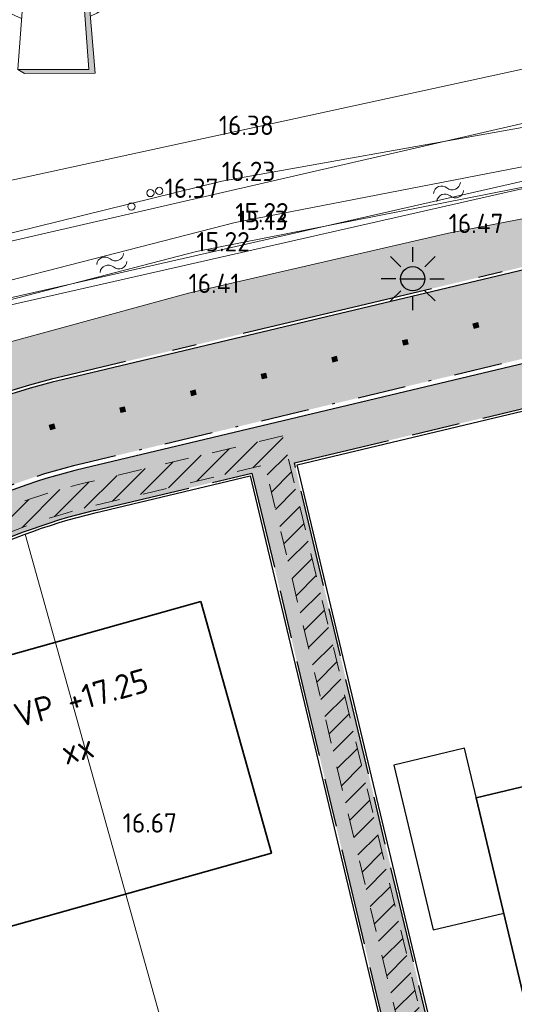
# Model space of a CAD drawing. Header units: metres. Extents: x 174255 to 175175, y 462028 to 462911.
# Tile 75 of 256: x 174502 to 174523, y 462589 to 462630. Entities that reach past the tile are written whole.
import ezdxf
from ezdxf.enums import TextEntityAlignment as Align

# ---------------------------------------------------------------- set-up
doc = ezdxf.new("R2010")
doc.units = ezdxf.units.M
for name, pattern in [('NLCS-HIDDEN', [4, 2, -2]), ('VH-GELEIDEBAND_50X200', [8, 4, -2, 0, -2]), ('VH-OPSLUITBAND_100X200', [16, 8, -2, 4, -2]), ('VH-OPSLUITBAND_120X250', [26, 16, -4, 2, -4])]:
    doc.linetypes.add(name, pattern=pattern)
for name, color, linetype, lineweight in [('B-ME-AL-PEIL_MAAIVELD-T20', 8, 'Continuous', 20), ('B-ME-GR-BOOM-S', 8, 'Continuous', 20), ('B-ME-IE-TERREINAFSCHEIDING_KUNSTMATIG_RASTERHEKWERK-G', 8, 'IE-TERREINAFSCHEIDING-KUNSTMATIG-OPEN', 20), ('B-ME-WH-WATERGANG_SLOOT_BODEM-G', 8, 'Continuous', 20), ('B-ME-WH-WATERGANG_SLOOT_INSTEEK-G', 8, 'Continuous', 20), ('B-WE-KL-TRACE_WENSTRACE-A', 252, 'Continuous', 20), ('B-WE-KL-TRACE_WENSTRACE-G', 252, 'NLCS-HIDDEN', 20), ('B-WE-WH-WATER-S', 252, 'Continuous', 20), ('B-XX-KG-GRENS_PERCEEL-G', 213, 'Continuous', 20), ('N-PV-KG-GRENS_PERCEEL-G', 1, 'Continuous', 20), ('N-PV-KG-GRENS_UITGEEFBAAR-GEBIED-G', 170, 'Continuous', 30), ('N-WE-AL-WERKGRENS-G', 173, 'AL-WERKGRENS', 20), ('N-WE-OG-BEBOUWING_GARAGE-G', 142, 'Continuous', 25), ('N-WE-OG-BEBOUWING_WONINGBOUW-G', 7, 'Continuous', 35), ('N-WE-OG-BEBOUWING_WONINGBOUW_HUISNUMMER-T20', 7, 'Continuous', 25), ('N-WE-OG-BEBOUWING_WONINGBOUW_VLOERPEIL-T20', 7, 'Continuous', 25), ('N-WE-VH-KANTOPSLUITING_ACHTERKANTBAND-G', 50, 'Continuous', 25), ('N-WE-VH-KANTOPSLUITING_GELEIDEBAND_50-200X200-G', 210, 'VH-GELEIDEBAND_50X200', 25), ('N-WE-VH-KANTOPSLUITING_OPSLUITBAND_100X200-G', 152, 'VH-OPSLUITBAND_100X200', 25), ('N-WE-VH-KANTOPSLUITING_OPSLUITBAND_120X250-G', 152, 'VH-OPSLUITBAND_120X250', 25), ('N-WE-VH-VERHARDING_STRAATBAKSTEEN_DIKFORMAAT_ROOD-TROTTOIR-V', 33, 'Continuous', 25), ('N-WE-VW-MARKERING_LANGS_STREEP_20-280_020-G', 7, 'Continuous', 20), ('X-XX-AL-NOORDPIJL-500-S', 7, 'Continuous', 20)]:
    doc.layers.add(name, color=color, linetype=linetype, lineweight=lineweight)
for name, color, linetype, lineweight, true_color in [('N-WE-GR-GRAS_BERM-BERMENMENGSEL-V', 70, 'Continuous', 25, 0x7fff00), ('N-WE-IE-MEUBILAIR_WEGMEUBILAIR-LICHTMAST-PAALTOP-5.00-S', 30, 'Continuous', 25, 0xff7f00), ('N-WE-VH-VERHARDING_BETONSTRAATSTEEN_DUBBELKLINKERS_ROOD-V', 7, 'Continuous', 18, 0xff6a6a)]:
    doc.layers.add(name, color=color, linetype=linetype, lineweight=lineweight, true_color=true_color)
doc.styles.add('NLCS-ISO-M500-T20', font='NLCS-ISO.ttf', dxfattribs={"height": 1})
doc.linetypes.add('AL-WERKGRENS', pattern='A,10,[106,Afdeling.shx,S=1,R=0,X=0,Y=0],-2', length=12)
doc.linetypes.add('IE-TERREINAFSCHEIDING-KUNSTMATIG-OPEN', pattern='A,7,-1.5,[67,NLCS.SHX,S=0.75,R=0,X=0,Y=0],-1.5', length=10)

# ---------------------------------------------------------------- blocks, each defined once
blk = doc.blocks.new('water')
at = {"linetype": 'Continuous'}
for centre, radius, start, end in [((0.2997979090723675, -0.1605370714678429), 0.3400749, 28.13778714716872, 151.8316499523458), ((0.9001997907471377, 0.1494030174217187), 0.33496494, 206.4585658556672, 333.511009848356), ((0.2996067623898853, -0.5198982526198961), 0.3400745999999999, 28.13778724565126, 151.8316900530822), ((0.900008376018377, -0.2105970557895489), 0.33496506, 206.4585357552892, 333.5110164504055)]:
    blk.add_arc(centre, radius, start, end, dxfattribs=at)
blk = doc.blocks.new('lichtmast 5.00 m')
blk.add_hatch(color=256).paths.add_polyline_path([(-0.2500000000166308, 0, 1), (0.2500000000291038, 0)])
for p, q in [((0, 0.3499999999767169), (0, 0.6500000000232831)), ((-0.2474873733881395, 0.2474873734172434), (-0.4596194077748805, 0.4596194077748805)), ((0.2474873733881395, 0.247487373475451), (0.4596194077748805, 0.4596194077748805)), ((-0.3500000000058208, 0), (-0.6499999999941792, 0)), ((-0.2500000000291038, 0), (0.2500000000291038, 0)), ((0.3500000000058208, 0), (0.6499999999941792, 0)), ((-0.2474873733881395, -0.2474873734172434), (-0.4596194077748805, -0.4596194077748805)), ((0, -0.6500000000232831), (0, -0.3499999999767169)), ((0.2474873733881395, -0.247487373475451), (0.459619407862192, -0.4596194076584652))]:
    blk.add_line(p, q)
blk.add_circle((0, 0), 0.2500000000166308)
blk = doc.blocks.new('Noordpijl500')
for points in [[(-0.01777800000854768, 19.99999199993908), (0.925792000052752, 7.266769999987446), (1.088198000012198, 7.266783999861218)], [(-1.044281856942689, 6.834925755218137, -0.2128131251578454), (1.196831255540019, 4.74028861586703, -0.487036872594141), (1.113564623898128, 4.590249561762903, -0.4873257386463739), (0.995579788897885, 4.463890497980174, 0.04365605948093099), (0.9281599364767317, 4.463890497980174, -0.3366757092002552), (0.9386632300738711, 4.338014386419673, -0.2603613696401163), (0.5884226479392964, 4.278890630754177, 0.5140233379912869), (1.053437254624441, 4.369108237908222, 0.2791441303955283), (1.208393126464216, 4.521408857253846, 0.3665269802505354), (1.288945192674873, 4.779211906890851, 0.244981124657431)], [(1.714480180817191, 5.982607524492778, 0.2158916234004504), (1.580915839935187, 6.135451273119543, 0.2093204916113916), (1.372040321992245, 6.12374737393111, -0.3829798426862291), (1.610965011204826, 6.016610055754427, 1.388813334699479), (1.688991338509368, 5.861742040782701, -0.7422852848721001), (1.876162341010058, 5.731984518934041, 0.1575239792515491), (1.876162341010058, 5.647491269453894, -0.5904990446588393), (2.051257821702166, 5.273306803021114, 0.729291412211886), (1.977911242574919, 5.72683220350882, 0.5401187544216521)], [(1.807299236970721, 5.003715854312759, 0.2624816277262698), (1.786331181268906, 4.840388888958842, -0.1047944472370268), (2.142757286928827, 3.66421565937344), (2.242392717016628, 3.672746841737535, 0.1157800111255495)], [(1.392520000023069, 3.771473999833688), (1.184512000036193, 3.773854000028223), (1.464057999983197, 0.001730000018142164), (-1.464057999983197, -0.001730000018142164), (-1.197631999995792, -0.1609119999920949), (1.731281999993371, -0.155051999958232)]]:
    blk.add_hatch(color=256).paths.add_polyline_path(points)
for p, q in [((-0.9390820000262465, 7.265004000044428), (-0.01777800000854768, 19.99999199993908)), ((-4.265465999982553, 5.595841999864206), (-3.20302400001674, 5.59593800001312)), ((3.196429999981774, 5.601306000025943), (4.258872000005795, 5.602199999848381)), ((-1.464057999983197, -0.001730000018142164), (-1.192382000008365, 3.771243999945))]:
    blk.add_line(p, q)
for points in [[(0.925792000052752, 7.266769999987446), (-0.01777800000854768, 19.99999199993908), (1.088198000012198, 7.266783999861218), (0.925792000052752, 7.266769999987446)], [(-1.464057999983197, -0.001730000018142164), (1.464057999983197, 0.001730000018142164), (1.184512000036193, 3.773854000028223)], [(1.392520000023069, 3.771473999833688), (1.731281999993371, -0.155051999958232), (-1.197631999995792, -0.1609119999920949), (-1.464057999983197, -0.001730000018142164)], [(1.184512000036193, 3.773854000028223), (1.392520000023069, 3.771473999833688)], [(2.142757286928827, 3.66421565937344), (2.242392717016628, 3.672746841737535)]]:
    blk.add_lwpolyline(points)
for points in [[(0.9386632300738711, 4.338014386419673, -0.2603613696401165), (0.5884226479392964, 4.278890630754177, 0.1875772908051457), (-0.3003455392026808, 4.857681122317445, -0.09106094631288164), (-1.069278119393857, 5.171970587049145), (-0.8295703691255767, 5.137741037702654), (-0.9603200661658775, 5.246653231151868), (-1.944532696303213, 5.528475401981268), (-2.329188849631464, 5.638618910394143), (-2.597158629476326, 5.902384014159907, -1.000000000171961), (-2.53460757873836, 5.965932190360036, -0.1131413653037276), (-1.011400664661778, 5.738722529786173, 0.05766717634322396), (-2.15162480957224, 6.384624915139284, -0.2974781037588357), (-2.246790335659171, 6.52604642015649, -0.5414518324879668), (-2.187480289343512, 6.565957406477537, -0.1272981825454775), (-1.486515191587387, 6.385087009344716, 0.1272981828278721), (-1.382956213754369, 6.358365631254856, -0.09177546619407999), (-0.4747415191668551, 6.024812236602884, -0.01543052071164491), (-1.052479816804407, 6.619481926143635, -0.1967455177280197), (-1.121162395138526, 6.806725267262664, -0.671199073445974), (-1.044281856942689, 6.834925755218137, -0.2128131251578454), (1.196831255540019, 4.74028861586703, -0.4870368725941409), (1.113564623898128, 4.590249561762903, -0.4873257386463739), (0.995579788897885, 4.463890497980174, 0.04365605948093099), (0.9281599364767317, 4.463890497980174, -0.3366757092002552), (0.9386632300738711, 4.338014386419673, -1.051577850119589)], [(-1.044281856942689, 6.834925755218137, -0.2449811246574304), (1.288945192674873, 4.779211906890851, -0.3665269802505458), (1.208393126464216, 4.521408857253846, -0.2791441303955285), (1.053437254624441, 4.369108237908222, -0.5140233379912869), (0.5884226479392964, 4.278890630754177)], [(1.271879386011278, 6.034281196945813, -0.3498512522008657), (1.580915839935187, 6.135451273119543, -0.2158916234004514), (1.714480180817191, 5.982607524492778, -0.5401187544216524), (1.977911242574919, 5.72683220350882, -0.7292914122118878), (2.051257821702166, 5.273306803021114, 0.5904990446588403), (1.876162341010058, 5.647491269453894, -0.1575239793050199), (1.876162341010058, 5.731984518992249, 0.7422852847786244), (1.688991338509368, 5.861742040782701, -1.38881333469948), (1.610965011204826, 6.016610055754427, 0.3821729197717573), (1.372566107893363, 6.123914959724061)], [(2.006545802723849, 5.058032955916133, 0.4889574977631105), (1.807299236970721, 5.003715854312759, -0.1157800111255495), (2.242392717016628, 3.672746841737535)], [(1.786331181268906, 4.840388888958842, -0.1047944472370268), (2.142757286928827, 3.66421565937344)]]:
    blk.add_lwpolyline(points, format="xyb")
for centre, radius, start, end in [((-0.01295199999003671, 5.60137799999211), 3.728148, 102.1001819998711, 249.630196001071), ((0.008552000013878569, 5.599230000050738), 3.7281472, 294.0763980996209, 75.88679500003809), ((1.941658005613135, 4.903457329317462), 0.1676426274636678, 143.269696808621, 202.0989732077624)]:
    blk.add_arc(centre, radius, start, end)

msp = doc.modelspace()

# ---------------------------------------------------------------- hatches: boundary and pattern name
at = {"layer": 'B-WE-KL-TRACE_WENSTRACE-A'}
h = msp.add_hatch(dxfattribs=at)
h.set_pattern_fill('AKL-WENSTRACE', color=256, scale=5, pattern_type=2)
h.set_pattern_definition([(45, (7009.968226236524, -5333.280170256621), (-0.4419417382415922, 0.4419417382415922), [])])
edge = h.paths.add_edge_path()
edge.add_line((174561.1605458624, 462532.0989702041), (174561.0658023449, 462524.9997435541))
edge.add_line((174561.0658023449, 462524.9997435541), (174533.2316158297, 462525.3712118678))
edge.add_line((174533.2316158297, 462525.3712118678), (174531.9525033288, 462540.8590575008))
edge.add_arc((174457.7047188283, 462534.7270267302), 74.50057251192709, 4.721271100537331, 10.37402687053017)
edge.add_line((174530.9874455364, 462548.1425875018), (174544.1329476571, 462551.271554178))
edge.add_line((174544.1329476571, 462551.271554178), (174535.9280328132, 462585.6910932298))
edge.add_line((174535.9280328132, 462585.6910932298), (174534.9558274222, 462585.456952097))
edge.add_line((174534.9558274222, 462585.456952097), (174542.9514576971, 462551.9153598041))
edge.add_line((174542.9514576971, 462551.9153598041), (174532.1318001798, 462549.3400037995))
edge.add_line((174532.1318001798, 462549.3400037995), (174514.6897295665, 462547.8994954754))
edge.add_line((174514.6897295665, 462547.8994954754), (174503.1916710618, 462543.9082026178))
edge.add_line((174503.1916710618, 462543.9082026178), (174492.5572720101, 462565.7406922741))
edge.add_line((174492.5572720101, 462565.7406922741), (174491.6423641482, 462565.3354025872))
edge.add_line((174491.6423641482, 462565.3354025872), (174502.6812554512, 462542.672487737))
edge.add_line((174502.6812554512, 462542.672487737), (174514.898133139, 462546.9133025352))
edge.add_line((174514.898133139, 462546.9133025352), (174529.9727263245, 462548.1582852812))
edge.add_arc((174457.7283650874, 462534.6297139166), 73.50013587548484, 4.721245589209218, 10.606441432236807, ccw=False)
edge.add_line((174530.9791102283, 462540.6793676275), (174532.8609677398, 462517.8933197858))
edge.add_line((174532.8609677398, 462517.8933197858), (174519.7026749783, 462516.8066007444))
edge.add_line((174519.7026749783, 462516.8066007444), (174520.5656463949, 462509.8115966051))
edge.add_line((174520.5656463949, 462509.8115966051), (174521.5581221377, 462509.9340380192))
edge.add_line((174521.5581221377, 462509.9340380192), (174520.8226348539, 462515.8956915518))
edge.add_line((174520.8226348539, 462515.8956915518), (174533.9398826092, 462516.9790207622))
edge.add_line((174533.9398826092, 462516.9790207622), (174533.3294904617, 462524.369816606))
edge.add_line((174533.3294904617, 462524.369816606), (174562.0768783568, 462523.9861609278))
edge.add_line((174562.0768783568, 462523.9861609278), (174562.1716244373, 462531.0855834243))
edge.add_line((174562.1716244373, 462531.0855834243), (174592.9443543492, 462530.6751003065))
edge.add_line((174592.9443543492, 462530.6751003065), (174593.9421617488, 462530.8117859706))
edge.add_line((174593.9421617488, 462530.8117859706), (174593.6844746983, 462531.7996495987))
edge.add_line((174593.6844746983, 462531.7996495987), (174594.3033468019, 462578.1946979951))
edge.add_line((174594.3033468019, 462578.1946979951), (174594.7134778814, 462578.9431135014))
edge.add_line((174594.7134778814, 462578.9431135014), (174594.958302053, 462597.2904152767))
edge.add_line((174594.958302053, 462597.2904152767), (174594.5584503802, 462597.2957508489))
edge.add_line((174594.5584503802, 462597.2957508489), (174594.8775345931, 462621.2165697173))
edge.add_line((174594.8775345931, 462621.2165697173), (174600.3170870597, 462627.9729559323))
edge.add_arc((174655.7627324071, 462618.2020597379), 56.3000000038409, 160.1144639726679, 170.0056796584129, ccw=False)
edge.add_line((174602.8196748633, 462637.3520638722), (174601.8793008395, 462637.6922060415))
edge.add_arc((174655.762732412, 462618.2020597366), 57.30000000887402, 160.1144639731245, 169.7474836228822)
edge.add_line((174599.3776482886, 462628.4007012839), (174593.8822257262, 462621.5749196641))
edge.add_line((174593.8822257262, 462621.5749196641), (174593.5585394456, 462597.3090971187))
edge.add_line((174593.5585394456, 462597.3090971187), (174576.797482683, 462597.5326759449))
edge.add_line((174576.797482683, 462597.5326759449), (174576.761245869, 462594.8161070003))
edge.add_line((174576.761245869, 462594.8161070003), (174561.8637666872, 462595.0148272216))
edge.add_line((174561.8637666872, 462595.0148272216), (174561.8355865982, 462592.902247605))
edge.add_line((174561.8355865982, 462592.902247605), (174520.4699462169, 462583.0442731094))
edge.add_line((174520.4699462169, 462583.0442731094), (174513.374465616, 462612.8097460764))
edge.add_line((174513.374465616, 462612.8097460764), (174505.3179127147, 462610.8895252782))
edge.add_arc((174511.4138291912, 462585.3131868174), 26.29276110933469, 103.4058786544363, 117.4871049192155)
edge.add_line((174499.2784323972, 462608.6378825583), (174483.0795162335, 462600.2105934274))
edge.add_line((174483.0795162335, 462600.2105934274), (174483.5053150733, 462599.304880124))
edge.add_line((174483.5053150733, 462599.304880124), (174499.7399512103, 462607.7507521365))
edge.add_arc((174511.413878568, 462585.3130543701), 25.29290139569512, 103.4059164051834, 117.4871426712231, ccw=False)
edge.add_line((174505.5497610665, 462609.9167733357), (174512.6335959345, 462611.6051538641))
edge.add_line((174512.6335959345, 462611.6051538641), (174519.7290700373, 462581.8397081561))
edge.add_line((174519.7290700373, 462581.8397081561), (174562.8251084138, 462592.1100591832))
edge.add_line((174562.8251084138, 462592.1100591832), (174562.8503397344, 462594.0015781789))
edge.add_line((174562.8503397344, 462594.0015781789), (174577.7478189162, 462593.8028579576))
edge.add_line((174577.7478189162, 462593.8028579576), (174577.7840557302, 462596.5194269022))
edge.add_line((174577.7840557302, 462596.5194269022), (174593.9450484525, 462596.3038524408))
edge.add_line((174593.9450484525, 462596.3038524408), (174593.7168884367, 462579.2053746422))
edge.add_line((174593.7168884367, 462579.2053746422), (174593.3068688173, 462578.4571625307))
edge.add_line((174593.3068688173, 462578.4571625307), (174592.6826168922, 462531.6784914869))
edge.add_line((174592.6826168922, 462531.6784914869), (174561.1605458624, 462532.0989702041))
at = {"layer": 'N-WE-GR-GRAS_BERM-BERMENMENGSEL-V', "transparency": 33554559}
h = msp.add_hatch(color=256, dxfattribs=at)
h.dxf.hatch_style = 1
edge = h.paths.add_edge_path()
edge.add_arc((174444.6898391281, 462590.7989217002), 18.69000000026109, 44.81903165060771, 87.2533835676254, ccw=False)
edge.add_arc((174468.5022701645, 462614.4614023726), 14.87999945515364, 224.8190298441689, 297.4857675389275)
edge.add_line((174475.36981046, 462601.2609753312), (174497.2060338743, 462612.6210049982))
edge.add_arc((174511.4138934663, 462585.3130144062), 30.78294372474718, 103.40591640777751, 117.48715451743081, ccw=False)
edge.add_line((174504.276918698, 462615.2571827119), (174557.4516927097, 462627.9310032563))
edge.add_arc((174564.5832781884, 462597.9782973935), 30.78999999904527, 96.21159540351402, 103.39247755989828, ccw=False)
edge.add_line((174561.2517833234, 462628.587531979), (174571.5407673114, 462629.7073802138))
edge.add_arc((174574.8722621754, 462599.0981456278), 30.78999999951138, 81.17155930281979, 96.21159540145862, ccw=False)
edge.add_line((174579.5977992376, 462629.5233555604), (174593.8750633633, 462627.3058608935))
edge.add_line((174593.8750633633, 462627.3058608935), (174594.178946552, 462629.2624024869))
edge.add_line((174594.178946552, 462629.2624024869), (174598.2303710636, 462628.6331494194))
edge.add_arc((174598.3684997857, 462629.5224865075), 0.9000000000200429, 261.1715593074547, 348.8422133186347)
edge.add_arc((174655.7627324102, 462618.2020597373), 57.60000000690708, 160.1144639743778, 168.842213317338, ccw=False)
edge.add_line((174601.5971886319, 462637.7942486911), (174605.23248362, 462647.8445667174))
edge.add_line((174605.23248362, 462647.8445667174), (174601.3139031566, 462647.6062455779))
edge.add_line((174601.3139031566, 462647.6062455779), (174602.5844432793, 462644.6543776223))
edge.add_line((174602.5844432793, 462644.6543776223), (174598.3551943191, 462643.7279207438))
edge.add_arc((174598.7831649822, 462641.7742469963), 2.000000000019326, -77.03845651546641, 102.35600575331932, ccw=False)
edge.add_line((174599.2317590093, 462639.8252053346), (174594.578449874, 462638.7541935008))
edge.add_line((174594.578449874, 462638.7541935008), (174590.6386961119, 462637.8074849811))
edge.add_line((174590.6386961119, 462637.8074849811), (174580.1684587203, 462635.4378745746))
edge.add_line((174580.1684587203, 462635.4378745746), (174572.1363645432, 462633.5709256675))
edge.add_line((174572.1363645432, 462633.5709256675), (174562.8114204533, 462631.1688507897))
edge.add_line((174562.8114204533, 462631.1688507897), (174551.5369909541, 462628.4393892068))
edge.add_line((174551.5369909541, 462628.4393892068), (174533.0577663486, 462623.6756262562))
edge.add_line((174533.0577663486, 462623.6756262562), (174520.2202265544, 462621.1871817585))
edge.add_line((174520.2202265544, 462621.1871817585), (174509.4742103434, 462618.7105026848))
edge.add_line((174509.4742103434, 462618.7105026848), (174496.8234385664, 462615.2490303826))
edge.add_line((174496.8234385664, 462615.2490303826), (174490.9642852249, 462613.8544099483))
edge.add_line((174490.9642852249, 462613.8544099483), (174483.8156052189, 462612.964065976))
edge.add_line((174483.8156052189, 462612.964065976), (174473.7450056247, 462611.2067648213))
edge.add_line((174473.7450056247, 462611.2067648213), (174464.2093834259, 462609.2905380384))
edge.add_line((174464.2093834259, 462609.2905380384), (174459.1696462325, 462608.2476951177))
edge.add_arc((174458.3591204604, 462612.1647154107), 4.000000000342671, 181.6399784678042, 281.6908809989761, ccw=False)
edge.add_line((174454.3607589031, 462612.0502389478), (174454.2223645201, 462616.8839905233))
edge.add_line((174454.2223645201, 462616.8839905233), (174453.6096489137, 462616.8745366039))
edge.add_line((174453.6096489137, 462616.8745366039), (174453.5575883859, 462611.8593093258))
edge.add_line((174453.5575883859, 462611.8593093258), (174453.4072333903, 462611.4954502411))
edge.add_line((174453.4072333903, 462611.4954502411), (174452.9818131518, 462611.3608235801))
edge.add_line((174452.9818131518, 462611.3608235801), (174452.4083397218, 462611.3079201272))
edge.add_line((174452.4083397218, 462611.3079201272), (174450.4660534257, 462611.3247696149))
edge.add_line((174450.4660534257, 462611.3247696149), (174448.5942650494, 462611.3410075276))
edge.add_line((174448.5942650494, 462611.3410075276), (174437.288691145, 462611.4387621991))
edge.add_line((174437.288691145, 462611.4387621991), (174437.0067125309, 462609.9591014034))
edge.add_line((174437.0067125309, 462609.9591014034), (174437.0028789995, 462609.8791933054))
edge.add_line((174437.0028789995, 462609.8791933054), (174445.585447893, 462609.467450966))
at = {"layer": 'N-WE-VH-VERHARDING_BETONSTRAATSTEEN_DUBBELKLINKERS_ROOD-V'}
h = msp.add_hatch(color=256, dxfattribs=at)
h.dxf.hatch_style = 1
edge = h.paths.add_edge_path()
edge.add_line((174588.6999796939, 462624.3753946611), (174589.2478902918, 462627.9030984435))
edge.add_line((174589.2478902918, 462627.9030984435), (174579.5793820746, 462629.404777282))
edge.add_arc((174574.8722621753, 462599.0981456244), 30.67000000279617, 81.17155930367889, 96.21159540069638)
edge.add_line((174571.5537513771, 462629.5880847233), (174561.2647673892, 462628.4682364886))
edge.add_arc((174564.5832781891, 462597.9782973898), 30.67000000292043, 96.21159540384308, 103.3924775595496)
edge.add_line((174557.4794871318, 462627.8142665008), (174504.3047404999, 462615.1404524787))
edge.add_arc((174511.4138934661, 462585.3130144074), 30.6629437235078, 103.4059164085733, 117.4871545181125)
edge.add_line((174497.2614198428, 462612.5145512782), (174475.4250522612, 462601.154446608))
edge.add_line((174475.4250522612, 462601.154446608), (174477.0726744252, 462597.9873910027))
edge.add_line((174477.0726744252, 462597.9873910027), (174498.9091524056, 462609.3475531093))
edge.add_arc((174511.4138934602, 462585.313014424), 27.0929437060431, 103.4059164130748, 117.48715452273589, ccw=False)
edge.add_line((174505.1324391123, 462611.6677280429), (174558.3063711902, 462624.3413480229))
edge.add_arc((174564.5832781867, 462597.9782974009), 27.09999999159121, 96.21159540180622, 103.3924775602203, ccw=False)
edge.add_line((174561.6510433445, 462624.9191956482), (174571.9400273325, 462626.039043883))
edge.add_arc((174574.8722621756, 462599.0981456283), 27.09999999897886, 81.17155930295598, 96.21159540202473, ccw=False)
edge.add_line((174579.0314714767, 462625.8770734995), (174588.6999796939, 462624.3753946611))
at = {"layer": 'N-WE-VH-VERHARDING_STRAATBAKSTEEN_DIKFORMAAT_ROOD-TROTTOIR-V'}
h = msp.add_hatch(color=256, dxfattribs=at)
h.dxf.hatch_style = 1
edge = h.paths.add_edge_path()
edge.add_line((174593.7065013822, 462623.3954012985), (174579.0007762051, 462625.6794430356))
edge.add_arc((174574.8722621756, 462599.0981456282), 26.89999999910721, 81.17155930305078, 96.21159540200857)
edge.add_line((174571.961667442, 462625.8402180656), (174561.6726834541, 462624.7203698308))
edge.add_arc((174564.5832781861, 462597.9782974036), 26.89999998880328, 96.2115954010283, 103.392477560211)
edge.add_line((174558.352695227, 462624.1467867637), (174505.1788087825, 462611.4731776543))
edge.add_arc((174511.4138934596, 462585.3130144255), 26.89294370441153, 103.4059164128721, 117.4871545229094)
edge.add_line((174499.0014623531, 462609.1701302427), (174477.1649781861, 462597.8099649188))
edge.add_arc((174468.5022701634, 462614.4614023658), 18.76999944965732, 224.8190302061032, 297.4851577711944, ccw=False)
edge.add_arc((174444.6898391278, 462590.7989216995), 14.80000000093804, 44.81903165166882, 87.25338357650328)
edge.add_line((174445.3990424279, 462605.5819197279), (174436.0561264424, 462606.0301391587))
edge.add_line((174436.0561264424, 462606.0301391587), (174435.7143023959, 462604.2444677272))
edge.add_line((174435.7143023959, 462604.2444677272), (174445.3127879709, 462603.7839875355))
edge.add_arc((174444.689839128, 462590.7989217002), 13.00000000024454, 44.819031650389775, 87.25338358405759, ccw=False)
edge.add_arc((174468.5022701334, 462614.4614022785), 20.56999936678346, 224.8190302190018, 292.3215133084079)
edge.add_line((174476.3148284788, 462595.43277106), (174477.9487902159, 462596.1887196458))
edge.add_line((174477.9487902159, 462596.1887196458), (174499.8322549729, 462607.5733260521))
edge.add_arc((174511.413888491, 462585.3130277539), 25.09292958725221, 103.4059124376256, 117.4871505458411, ccw=False)
edge.add_line((174505.596135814, 462609.7222241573), (174512.0963212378, 462611.2714960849))
edge.add_line((174512.0963212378, 462611.2714960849), (174513.8472757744, 462611.6888186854))
edge.add_line((174513.8472757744, 462611.6888186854), (174558.7463914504, 462622.3923568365))
edge.add_arc((174564.5666386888, 462597.9764778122), 25.10000849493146, 96.21159540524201, 103.40791490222, ccw=False)
edge.add_line((174561.8508040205, 462622.9291263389), (174572.1564284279, 462624.0507857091))
edge.add_arc((174574.87172551, 462599.1349236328), 25.06338008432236, 85.23892047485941, 96.21947281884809, ccw=False)
edge.add_line((174576.9520090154, 462624.1118217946), (174578.7493025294, 462623.8969195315))
edge.add_line((174578.7493025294, 462623.8969195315), (174593.6822446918, 462621.577587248))
edge.add_line((174593.6822446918, 462621.577587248), (174593.7065013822, 462623.3954012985))
h = msp.add_hatch(color=256, dxfattribs=at)
h.dxf.hatch_style = 1
h.paths.add_polyline_path([(174593.3611130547, 462597.5117484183), (174578.4000079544, 462597.7113173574), (174578.7493025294, 462623.8969195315), (174576.952009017, 462624.1118217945), (174576.5639312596, 462595.0187568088), (174558.0606195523, 462595.265575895), (174558.749682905, 462592.3749617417), (174520.6181235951, 462583.2851771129), (174513.8472757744, 462611.6888186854), (174512.0963212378, 462611.2714960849), (174519.2197153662, 462581.3893125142), (174526.5298677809, 462583.1319260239), (174526.6420099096, 462583.2266496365), (174527.0275507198, 462582.7702125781), (174527.9172288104, 462583.3075402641, -0.05888165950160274), (174529.2834025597, 462583.8087728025), (174559.0565990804, 462590.9060945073, -0.06191659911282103), (174562.783947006, 462591.3190357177), (174563.1145246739, 462591.3146260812), (174563.1463116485, 462593.697603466), (174573.1949219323, 462593.5635632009), (174573.1631349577, 462591.180585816), (174578.3119771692, 462591.1119044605), (174578.3719981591, 462595.6115041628), (174591.7708061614, 462595.4327749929), (174593.3330933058, 462595.4119280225)])
at = {"layer": 'N-WE-VW-MARKERING_LANGS_STREEP_20-280_020-G'}
h = msp.add_hatch(color=256, dxfattribs=at)
h.dxf.hatch_style = 1
h.paths.add_polyline_path([(174521.422582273, 462617.4881664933), (174521.2280318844, 462617.4417968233), (174521.2744015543, 462617.2472464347), (174521.468951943, 462617.2936161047)])
h = msp.add_hatch(color=256, dxfattribs=at)
h.dxf.hatch_style = 1
h.paths.add_polyline_path([(174518.5043264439, 462616.7926214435), (174518.3097760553, 462616.7462517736), (174518.3561457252, 462616.5517013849), (174518.5506961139, 462616.5980710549)])
h = msp.add_hatch(color=256, dxfattribs=at)
h.dxf.hatch_style = 1
h.paths.add_polyline_path([(174515.5860706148, 462616.0970763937), (174515.3915202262, 462616.0507067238), (174515.4378898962, 462615.8561563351), (174515.6324402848, 462615.9025260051)])
h = msp.add_hatch(color=256, dxfattribs=at)
h.dxf.hatch_style = 1
h.paths.add_polyline_path([(174512.6678147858, 462615.4015313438), (174512.4732643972, 462615.3551616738), (174512.5196340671, 462615.1606112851), (174512.7141844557, 462615.2069809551)])
h = msp.add_hatch(color=256, dxfattribs=at)
h.dxf.hatch_style = 1
h.paths.add_polyline_path([(174509.7495589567, 462614.7059862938), (174509.5550085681, 462614.6596166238), (174509.6013782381, 462614.4650662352), (174509.7959286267, 462614.5114359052)])
h = msp.add_hatch(color=256, dxfattribs=at)
h.dxf.hatch_style = 1
h.paths.add_polyline_path([(174506.8313031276, 462614.0104412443), (174506.636752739, 462613.9640715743), (174506.683122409, 462613.7695211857), (174506.8776727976, 462613.8158908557)])
h = msp.add_hatch(color=256, dxfattribs=at)
h.dxf.hatch_style = 1
h.paths.add_polyline_path([(174503.9126300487, 462613.3032311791), (174503.7196270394, 462613.2507922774), (174503.7720659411, 462613.0577892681), (174503.9650689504, 462613.1102281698)])

# ---------------------------------------------------------------- linework, layer by layer
at = {"layer": 'B-ME-GR-BOOM-S'}
for centre in [(174507.8986971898, 462622.8427820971), (174508.2655377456, 462622.929026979), (174507.1150831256, 462622.2850693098)]:
    msp.add_circle(centre, 0.15, dxfattribs=at)
at = {"layer": 'B-ME-IE-TERREINAFSCHEIDING_KUNSTMATIG_RASTERHEKWERK-G', "ltscale": 0.5, "flags": 128}
msp.add_lwpolyline([(174602.6099999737, 462646.4174329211), (174592.3515729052, 462644.205280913), (174571.3848788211, 462639.4417354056), (174561.3321820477, 462636.9759467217), (174549.796275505, 462634.1404821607), (174531.6281231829, 462629.7794567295), (174510.7268119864, 462625.2396277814), (174493.3507105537, 462621.4555547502), (174476.4966659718, 462617.8854839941), (174463.5818667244, 462615.3514274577), (174462.0222012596, 462616.6530199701)], dxfattribs=at)
at = {"layer": 'B-ME-WH-WATERGANG_SLOOT_BODEM-G'}
msp.add_lwpolyline([(174496.8815004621, 462617.0846363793), (174509.8011239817, 462620.4308876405), (174528.4659912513, 462624.0970818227), (174540.1682020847, 462627.2933782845), (174551.9538756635, 462630.1356445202), (174563.1482371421, 462632.6000102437), (174578.7699606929, 462636.46077542), (174589.9581572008, 462638.9865578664), (174597.5791669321, 462640.6276444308), (174603.9709047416, 462642.2183150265), (174604.8256311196, 462642.4915156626), (174604.6625008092, 462643.4123060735), (174592.6575052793, 462640.5497301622), (174571.8497775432, 462636.1078578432), (174550.3545638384, 462630.5199233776), (174531.7822053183, 462625.5748066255), (174511.4067268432, 462621.6290017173), (174495.2067348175, 462617.4601388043)], dxfattribs=at)
at = {"layer": 'B-ME-WH-WATERGANG_SLOOT_INSTEEK-G'}
msp.add_lwpolyline([(174494.5761910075, 462619.3221618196), (174510.8481336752, 462623.3378319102), (174522.8782106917, 462625.4836660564), (174531.4554950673, 462627.0169936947), (174550.1570434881, 462632.1566746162), (174561.0863435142, 462634.9013445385), (174571.499826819, 462637.4688927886), (174592.3318435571, 462642.408448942), (174603.818618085, 462644.9247352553), (174605.2843756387, 462643.7406253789), (174605.2322072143, 462641.9900899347), (174604.5589891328, 462640.5685721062), (174600.4111165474, 462640.1557621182), (174590.6386961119, 462637.8074849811), (174580.1684587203, 462635.4378745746), (174572.1363645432, 462633.5709256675), (174562.8114204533, 462631.1688507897), (174551.5369909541, 462628.4393892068), (174533.0577663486, 462623.6756262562), (174520.2202265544, 462621.1871817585), (174509.4742103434, 462618.7105026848), (174496.8234385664, 462615.2490303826)], dxfattribs=at)
at = {"layer": 'B-WE-KL-TRACE_WENSTRACE-G', "ltscale": 0.5, "flags": 128}
for points in [[(174483.0795162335, 462600.2105934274), (174499.2784323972, 462608.6378825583, -0.0615183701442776), (174505.3179127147, 462610.8895252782), (174513.374465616, 462612.8097460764), (174520.4699462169, 462583.0442731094), (174561.8355865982, 462592.902247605), (174561.8637666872, 462595.0148272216), (174576.761245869, 462594.8161070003), (174576.797482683, 462597.5326759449), (174593.5585394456, 462597.3090971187), (174593.8822257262, 462621.5749196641), (174599.3776482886, 462628.4007012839, -0.04205674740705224), (174601.8793008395, 462637.6922060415, 0.04205674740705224)], [(174492.5572720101, 462565.7406922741), (174503.1916710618, 462543.9082026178), (174514.6897295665, 462547.8994954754), (174532.1318001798, 462549.3400037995), (174542.9514576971, 462551.9153598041), (174534.9532352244, 462585.4678263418), (174519.7290700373, 462581.8397081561), (174512.6335959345, 462611.6051538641), (174505.5497610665, 462609.9167733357, 0.06151837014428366), (174499.7399512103, 462607.7507521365), (174483.5053150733, 462599.304880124)]]:
    msp.add_lwpolyline(points, format="xyb", dxfattribs=at)
at = {"layer": 'B-XX-KG-GRENS_PERCEEL-G', "flags": 128}
for points in [[(174459.944, 462611.143), (174602.775, 462644.041)], [(174448.227, 462605.977), (174539.367, 462626.677), (174589.665, 462638.1), (174607.971, 462642.257), (174608.681, 462642.418)]]:
    msp.add_lwpolyline(points, dxfattribs=at)
at = {"layer": 'N-PV-KG-GRENS_PERCEEL-G'}
msp.add_lwpolyline([(174502.7193628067, 462608.7448810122), (174509.5448448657, 462584.3469332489), (174510.7043752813, 462579.4827142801)], dxfattribs=at)
at = {"layer": 'N-PV-KG-GRENS_UITGEEFBAAR-GEBIED-G'}
for points in [[(174558.6292202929, 462592.4490479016), (174520.692209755, 462583.405639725), (174513.9677381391, 462611.6147335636), (174558.7695807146, 462622.2950826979, -0.03141018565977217), (174561.8616235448, 462622.8297133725), (174572.1672484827, 462623.9513728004, -0.04701247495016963), (174576.8507717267, 462624.0197326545), (174576.4652739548, 462595.1200817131), (174557.9335735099, 462595.3672794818)], [(174478.0813400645, 462596.1449540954), (174499.8784068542, 462607.4846130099, -0.06151842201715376), (174505.6193206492, 462609.6249489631), (174512.0222342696, 462611.1510368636), (174519.0945454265, 462581.4827594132), (174488.7468956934, 462574.2484997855)]]:
    msp.add_lwpolyline(points, format="xyb", close=True, dxfattribs=at)
at = {"layer": 'N-WE-AL-WERKGRENS-G', "flags": 128}
msp.add_lwpolyline([(174681.5973007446, 462243.5125462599), (174681.058, 462261.019), (174682.966, 462284.801), (174683.583, 462297.765), (174686.249, 462320.652), (174688.507, 462336.11), (174690.024, 462341.923), (174715.341, 462404.33), (174717.601, 462411.68), (174737.648, 462460.859), (174741.719, 462470.505), (174748.8174954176, 462487.3586613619), (174674.4426188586, 462494.0136810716, 0.04199874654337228), (174666.0577772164, 462494.0580673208), (174643.5965542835, 462492.2877370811, -0.02119842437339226), (174639.3615599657, 462492.1340915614), (174613.9155730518, 462492.2899863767), (174609.2232672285, 462496.2598588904), (174608.9575721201, 462517.182709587), (174610.5956108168, 462533.7283149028), (174610.9540414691, 462546.9261407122), (174609.5377019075, 462546.9261407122), (174609.5576061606, 462563.2145506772), (174618.4041220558, 462564.58360208), (174617.8821627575, 462574.521242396), (174609.6591004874, 462573.6964514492), (174609.1962527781, 462609.6936768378), (174614.4864065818, 462610.5266680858), (174612.9706969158, 462619.9735749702), (174609.0880396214, 462619.5310938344), (174608.9272320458, 462630.6163253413), (174611.9378306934, 462638.3239748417), (174653.3349444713, 462646.1372608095), (174694.6818985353, 462654.970900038), (174753.65584954, 462669.6940842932), (174754.2374067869, 462666.5807575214), (174760.4149001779, 462667.3878026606), (174761.8521453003, 462678.247315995), (174772.3394313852, 462679.7783996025), (174801.2688373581, 462672.4202533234), (174803.3914212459, 462678.6153061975), (174801.3912631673, 462679.5941639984), (174797.2767374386, 462686.2291198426), (174795.7751198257, 462697.8273500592), (174787.848539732, 462696.8455267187), (174788.4591136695, 462691.5931226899), (174783.4545685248, 462686.9545733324), (174765.0261672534, 462688.3792341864), (174763.0242693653, 462691.2723908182), (174740.9829572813, 462686.155677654), (174741.9639806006, 462681.4808580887), (174695.5872891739, 462670.3409632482), (174674.2147626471, 462665.2945028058), (174611.4374820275, 462653.0732600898), (174598.8645312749, 462662.13523327), (174595.0223441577, 462656.9130516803), (174598.2662547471, 462653.8008350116), (174601.5634410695, 462645.0663725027), (174585.1842807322, 462641.5586732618), (174585.8464585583, 462637.5875608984), (174468.1056243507, 462610.7709373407), (174467.2560214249, 462614.5686403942), (174459.4445290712, 462613.0280098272), (174458.9501893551, 462618.3943176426), (174449.1204393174, 462618.0455648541), (174449.2902757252, 462624.9096309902), (174429.9505628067, 462629.3682605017), (174428.4125051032, 462620.5774745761), (174434.3719258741, 462618.9092756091), (174430.6410069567, 462597.2567441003), (174453.0229303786, 462592.7961489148), (174457.7870609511, 462586.5717323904), (174474.7794898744, 462527.6626612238), (174488.3963974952, 462479.3962233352), (174491.1789970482, 462461.4260860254), (174515.9643294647, 462468.2096916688), (174535.6773629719, 462396.0507231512), (174500.8343877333, 462386.5209101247), (174501.8615933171, 462382.6610135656), (174505.4836250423, 462383.6990470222), (174513.3867074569, 462351.3168631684), (174573.0903066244, 462348.6251340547), (174564.8637000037, 462275.1553162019), (174544.951, 462280.682), (174541.1711676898, 462282.4329223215), (174531.995, 462278.877), (174531.51, 462278.619), (174530.322, 462277.987), (174523.197, 462274.196), (174512.77, 462266.76), (174511.323, 462265.728), (174510.321, 462265.106), (174492.908, 462254.307), (174458.682, 462233.081), (174433.0178788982, 462217.3395679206), (174430.6775455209, 462218.3936992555), (174424.1837800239, 462214.1380009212), (174422.6535519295, 462205.2010971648), (174428.0210119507, 462195.9942083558), (174430.5816283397, 462197.2740921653), (174431.8292734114, 462199.5886350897), (174481.4636288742, 462229.3806376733), (174511.7460260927, 462247.9955950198), (174520.1082227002, 462251.9168407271), (174528.9933470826, 462255.0447097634), (174538.3891990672, 462257.2736030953), (174544.5280939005, 462258.2922262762), (174554.3216816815, 462259.2606468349), (174563.5931634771, 462259.1911823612), (174572.8653587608, 462258.1660508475), (174582.1605825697, 462256.1491685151), (174620.668, 462248.404), (174620.813, 462250.715), (174679.071, 462234.3), (174681.5973007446, 462243.5125462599)], format="xyb", dxfattribs=at)
at = {"layer": 'N-WE-OG-BEBOUWING_GARAGE-G'}
msp.add_lwpolyline([(174522.4962417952, 462593.0878465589), (174520.8730659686, 462599.8970535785), (174517.9548343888, 462599.2014067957), (174519.5780102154, 462592.3921997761)], close=True, dxfattribs=at)
at = {"layer": 'N-WE-OG-BEBOUWING_WONINGBOUW-G'}
for points in [[(174509.988140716, 462605.9609920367), (174497.9503293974, 462602.5933372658), (174500.8599831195, 462592.1926682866), (174512.897794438, 462595.5603230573), (174509.988140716, 462605.9609920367)], [(174535.755110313, 462590.0795197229), (174533.2277609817, 462600.6824676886), (174521.3602859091, 462597.8535040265), (174523.8876352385, 462587.2505560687), (174535.755110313, 462590.0795197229)]]:
    msp.add_lwpolyline(points, dxfattribs=at)
at = {"layer": 'N-WE-VH-KANTOPSLUITING_ACHTERKANTBAND-G'}
for points in [[(174593.9554614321, 462627.1719349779), (174579.5793820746, 462629.404777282, 0.06571890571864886), (174571.5537513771, 462629.5880847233), (174561.2647673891, 462628.4682364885, 0.03134276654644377), (174557.4794871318, 462627.8142665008), (174504.3047404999, 462615.1404524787, 0.06151842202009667), (174497.2614198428, 462612.5145512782), (174475.4251903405, 462601.1545184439)], [(174597.7113367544, 462622.773384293), (174579.0007762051, 462625.6794430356, 0.06571890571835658), (174571.961667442, 462625.8402180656), (174561.6726834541, 462624.7203698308, 0.03134276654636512), (174558.352695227, 462624.1467867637), (174505.1788087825, 462611.4731776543, 0.06151842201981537), (174499.0014623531, 462609.1701302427), (174477.1649781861, 462597.8099649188)], [(174495.7455903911, 462570.2071463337), (174491.4429090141, 462568.7135670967), (174478.0813400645, 462596.1449540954), (174499.8784068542, 462607.4846130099, -0.0615184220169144), (174505.6193206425, 462609.6249489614), (174512.0222342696, 462611.1510368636), (174519.0945454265, 462581.4827594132)]]:
    msp.add_lwpolyline(points, format="xyb", dxfattribs=at)
msp.add_lwpolyline([(174558.6292202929, 462592.4490479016), (174520.692209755, 462583.405639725), (174513.9677381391, 462611.6147335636), (174558.7695807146, 462622.2950826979, -0.03141018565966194), (174561.8616235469, 462622.8297133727), (174572.1672484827, 462623.9513728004, -0.04701247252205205), (174576.850771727, 462624.0197326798), (174576.4652739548, 462595.1200817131), (174557.9335735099, 462595.3672794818)], format="xyb", close=True, dxfattribs=at)
at = {"layer": 'N-WE-VH-KANTOPSLUITING_GELEIDEBAND_50-200X200-G', "ltscale": 0.5}
msp.add_lwpolyline([(174592.6502291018, 462623.7618557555), (174579.0314714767, 462625.8770734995, 0.06571890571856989), (174571.9400273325, 462626.039043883), (174561.6510433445, 462624.9191956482, 0.03134276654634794), (174558.3063711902, 462624.3413480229), (174505.1324391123, 462611.6677280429, 0.06151842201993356), (174498.9091524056, 462609.3475531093), (174477.0726744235, 462597.9873910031)], format="xyb", dxfattribs=at)
at = {"layer": 'N-WE-VH-KANTOPSLUITING_OPSLUITBAND_100X200-G', "ltscale": 0.5}
msp.add_lwpolyline([(174558.749682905, 462592.3749617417), (174520.6181235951, 462583.2851771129), (174513.8472757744, 462611.6888186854), (174558.7463914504, 462622.3923568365, -0.0314101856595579), (174561.85080349, 462622.9291262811), (174572.1564284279, 462624.0507857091, -0.04794839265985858), (174576.952009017, 462624.1118217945), (174576.5639312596, 462595.0187568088), (174558.0606195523, 462595.265575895)], format="xyb", close=True, dxfattribs=at)
msp.add_lwpolyline([(174495.7783835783, 462570.1126761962), (174491.391867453, 462568.5899956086), (174477.9487902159, 462596.1887196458), (174499.8322549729, 462607.5733260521, -0.06151842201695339), (174505.596135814, 462609.7222241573), (174512.0963212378, 462611.2714960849), (174519.2197153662, 462581.3893125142)], format="xyb", dxfattribs=at)
at = {"layer": 'N-WE-VH-KANTOPSLUITING_OPSLUITBAND_120X250-G', "ltscale": 0.5}
msp.add_lwpolyline([(174593.9738785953, 462627.2905132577), (174579.5977992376, 462629.5233555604, 0.06571890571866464), (174571.5407673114, 462629.7073802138), (174561.2517833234, 462628.587531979, 0.03134276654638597), (174557.4516927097, 462627.9310032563), (174504.276918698, 462615.2571827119, 0.06151842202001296), (174497.2060338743, 462612.6210049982), (174475.36981046, 462601.2609753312)], format="xyb", dxfattribs=at)
at = {"layer": 'N-WE-VW-MARKERING_LANGS_STREEP_20-280_020-G'}
for points in [[(174521.2744015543, 462617.2472464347), (174521.468951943, 462617.2936161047), (174521.422582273, 462617.4881664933), (174521.2280318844, 462617.4417968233)], [(174518.3561457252, 462616.5517013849), (174518.5506961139, 462616.5980710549), (174518.5043264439, 462616.7926214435), (174518.3097760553, 462616.7462517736)], [(174515.4378898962, 462615.8561563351), (174515.6324402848, 462615.9025260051), (174515.5860706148, 462616.0970763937), (174515.3915202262, 462616.0507067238)], [(174512.5196340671, 462615.1606112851), (174512.7141844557, 462615.2069809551), (174512.6678147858, 462615.4015313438), (174512.4732643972, 462615.3551616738)], [(174509.6013782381, 462614.4650662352), (174509.7959286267, 462614.5114359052), (174509.7495589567, 462614.7059862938), (174509.5550085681, 462614.6596166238)], [(174506.683122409, 462613.7695211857), (174506.8776727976, 462613.8158908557), (174506.8313031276, 462614.0104412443), (174506.636752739, 462613.9640715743)], [(174503.7720659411, 462613.0577892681), (174503.9650689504, 462613.1102281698), (174503.9126300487, 462613.3032311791), (174503.7196270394, 462613.2507922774)]]:
    msp.add_lwpolyline(points, close=True, dxfattribs=at)

# ---------------------------------------------------------------- block references
at = {"layer": 'B-WE-WH-WATER-S', "rotation": 22.35236425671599}
for p in [(174519.5952558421, 462622.827326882), (174505.6808775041, 462619.8928403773)]:
    msp.add_blockref('water', p, dxfattribs=at)
at = {"layer": 'N-WE-IE-MEUBILAIR_WEGMEUBILAIR-LICHTMAST-PAALTOP-5.00-S', "xscale": 2, "yscale": 2, "zscale": 2}
msp.add_blockref('lichtmast 5.00 m', (174518.7393451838, 462619.3004434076), dxfattribs=at)
at = {"layer": 'X-XX-AL-NOORDPIJL-500-S'}
msp.add_blockref('Noordpijl500', (174503.8910996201, 462627.9487111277), dxfattribs=at)

# ---------------------------------------------------------------- texts
at = {"layer": 'B-ME-AL-PEIL_MAAIVELD-T20', "style": 'NLCS-ISO-M500-T20'}
for s, p in [('16.38', (174510.7268119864, 462625.2396277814)), ('16.23', (174510.8481336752, 462623.3378319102)), ('16.37', (174508.4856860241, 462622.6399072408)), ('15.22', (174511.4067268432, 462621.6290017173)), ('15.13', (174511.489931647, 462621.3141428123)), ('16.47', (174520.2202265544, 462621.1871817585)), ('15.22', (174509.8011239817, 462620.4308876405)), ('16.41', (174509.4742103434, 462618.7105026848)), ('16.67', (174506.7513913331, 462596.4132366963))]:
    msp.add_text(s, height=0.8, dxfattribs=at).set_placement(p)
at = {"layer": 'N-WE-OG-BEBOUWING_WONINGBOUW_HUISNUMMER-T20', "style": 'NLCS-ISO-M500-T20'}
msp.add_text('xx', height=0.9999999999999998, rotation=15.63201458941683, dxfattribs=at).set_placement((174505.018909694, 462599.3794309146), align=Align.CENTER)
at = {"layer": 'N-WE-OG-BEBOUWING_WONINGBOUW_VLOERPEIL-T20', "style": 'NLCS-ISO-M500-T20'}
msp.add_text('VP +17.25', height=0.9999999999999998, rotation=15.63201458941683, dxfattribs=at).set_placement((174505.1715833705, 462601.4989318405), align=Align.CENTER)

doc.saveas('drawing.dxf')
